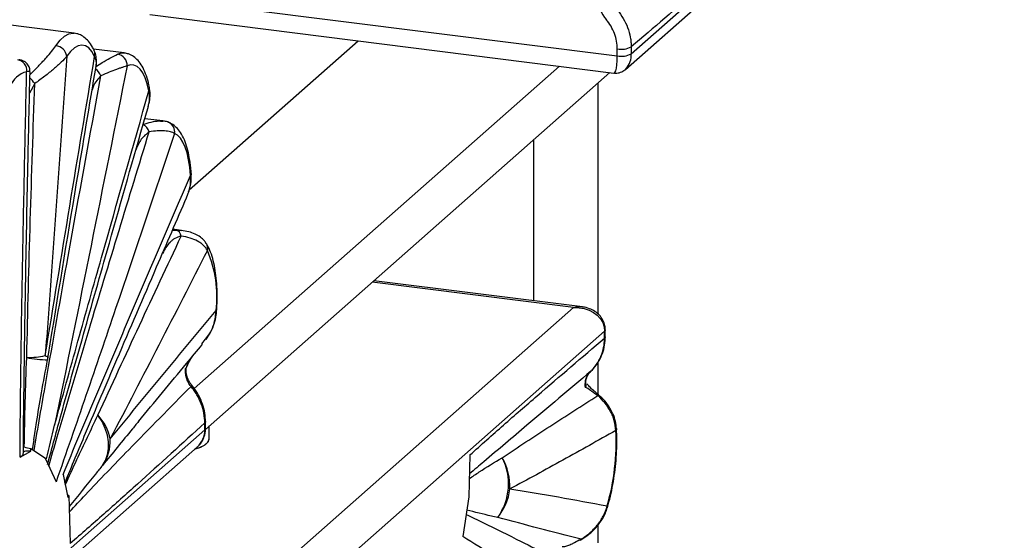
# Paper-space layout '_Dimétrica' of a CAD drawing. Header units: millimetres. Extents: x -787 to -323, y -1059 to 481.
# Tile 9 of 11: x -508 to -325, y 244 to 341. Entities that reach past the tile are written whole.
import ezdxf

# ---------------------------------------------------------------- set-up
doc = ezdxf.new("R2010")
doc.units = ezdxf.units.MM

psp = doc.layouts.new('_Dimétrica')

# ---------------------------------------------------------------- linework, layer by layer
at = {"color": 7, "linetype": 'Continuous', "lineweight": 25}
for p, q in [((-394.55, 334.57), (-325.25, 395.69)), ((-395.61, 331.69), (-326.62, 392.53)), ((-497.99, 338.42), (-587.79, 349.73)), ((-486.93, 345.5), (-397.13, 334.19)), ((-483.97, 341.87), (-397.8, 331.01)), ((-476.64, 309.32), (-445.26, 336.99)), ((-488.7, 334.75), (-494.43, 335.47)), ((-397.13, 334.19), (-397.13, 335.48)), ((-394.55, 335.87), (-394.55, 334.57)), ((-475.71, 272.42), (-407.84, 332.28)), ((-473.63, 264.83), (-398.49, 331.1)), ((-395.61, 331.69), (-395.43, 331.86)), ((-400.67, 286.22), (-400.67, 329.17)), ((-481.51, 322.11), (-484.89, 322.53)), ((-481.64, 322.05), (-481.51, 322.04)), ((-412.67, 318.59), (-412.67, 288.7)), ((-478.07, 301.78), (-479.66, 301.98)), ((-403.62, 287.56), (-442.33, 292.43)), ((-473.47, 227.26), (-405.24, 287.44)), ((-399.5, 283.07), (-468.79, 221.95)), ((-399.5, 281.77), (-399.5, 283.07)), ((-399.37, 282.01), (-399.37, 283.3)), ((-474.27, 280.71), (-473.62, 281.56)), ((-400.67, 271.25), (-400.67, 277.39)), ((-473.74, 264.73), (-473.74, 266.02)), ((-473.61, 264.96), (-473.61, 266.26)), ((-472.92, 263.12), (-472.92, 265.46)), ((-543.04, 203.62), (-473.74, 264.73)), ((-544.1, 200.73), (-475.11, 261.57)), ((-505.5, 262.89), (-505.78, 261.1)), ((-508.05, 259.69), (-506.06, 260.76)), ((-506.06, 260.76), (-506.03, 261.27)), ((-506.03, 261.27), (-503.32, 259.45)), ((-424.5, 260.08), (-424.69, 252.27)), ((-503.35, 259.34), (-503.32, 259.45)), ((-503.35, 259.34), (-501.37, 255.09)), ((-500.06, 256.47), (-499.17, 252.17)), ((-498.98, 252.55), (-498.75, 243.61)), ((-424.69, 252.27), (-425.81, 244.91)), ((-400.67, 243.74), (-400.67, 247.12))]:
    psp.add_line(p, q, dxfattribs=at)
at = {"color": 8, "linetype": 'Continuous', "lineweight": 25}
for p, q in [((-505.32, 329.05), (-506.29, 327.26)), ((-479.73, 301.82), (-479.1, 301.85)), ((-479.1, 301.85), (-478.07, 301.75)), ((-405.24, 287.44), (-442.65, 292.15))]:
    psp.add_line(p, q, dxfattribs=at)
at = {"color": 8, "linetype": 'Continuous', "lineweight": 25, "flags": 128}
for points in [[(-501.4, 336.07), (-500.6, 337.1), (-499.79, 337.84), (-498.99, 338.29), (-498.2, 338.43), (-497.99, 338.42)], [(-489.93, 334.52), (-489.2, 334.75), (-488.7, 334.75)], [(-397.79, 331.01), (-397.77, 331.01), (-397.59, 331.12), (-397.43, 331.41), (-397.3, 331.89), (-397.2, 332.53), (-397.15, 333.3), (-397.13, 334.19)], [(-476.26, 312.34), (-476.29, 312.16), (-476.39, 311.97)], [(-399.37, 283.3), (-399.4, 283.19), (-399.5, 283.07)], [(-503.38, 278.53), (-503.18, 278.43), (-503.03, 278.33), (-502.93, 278.24), (-502.88, 278.16), (-502.87, 278.1)], [(-473.61, 266.26), (-473.64, 266.15), (-473.74, 266.02)], [(-473.74, 264.73), (-473.64, 264.86), (-473.61, 264.96)], [(-397.28, 264.97), (-397.3, 264.79), (-397.4, 264.61)], [(-398.98, 250.28), (-398.96, 250.43), (-399.02, 250.61)]]:
    psp.add_lwpolyline(points, dxfattribs=at)
at = {"color": 7, "linetype": 'Continuous', "lineweight": 25, "flags": 128}
for points in [[(-494.22, 334.08), (-494.72, 334.99), (-495.28, 335.66), (-495.9, 336.07), (-496.56, 336.21), (-497.25, 336.08), (-497.96, 335.69), (-498.67, 335.03), (-499.37, 334.13)], [(-484.12, 327.71), (-484.43, 329), (-484.81, 330.11), (-485.25, 331.03), (-485.75, 331.74), (-486.3, 332.23), (-486.9, 332.49), (-487.52, 332.53), (-488.17, 332.33)], [(-476.39, 311.97), (-476.53, 313.5), (-476.75, 314.9), (-477.04, 316.16), (-477.39, 317.26), (-477.8, 318.18), (-478.27, 318.91), (-478.79, 319.45), (-479.35, 319.77)], [(-405.24, 287.44), (-404.24, 287.42), (-403.27, 287.27), (-402.37, 286.98), (-401.55, 286.56), (-400.84, 286.02), (-400.27, 285.38), (-399.84, 284.66), (-399.58, 283.88), (-399.5, 283.07)], [(-471.52, 287.01), (-471.55, 286.95), (-471.65, 286.89)], [(-399.37, 282.01), (-399.4, 281.9), (-399.5, 281.77)], [(-492.75, 258.12), (-492.18, 259.07), (-491.8, 260.13), (-491.61, 261.28), (-491.62, 262.5), (-491.83, 263.75), (-492.23, 265.01), (-492.82, 266.26), (-493.58, 267.46)], [(-475.63, 261.12), (-474.73, 261.43), (-473.78, 261.91), (-473.17, 262.45), (-472.92, 263.02), (-472.92, 263.12)], [(-475.63, 261.12), (-474.46, 261.54), (-473.6, 262.04), (-473.07, 262.59), (-472.92, 263.12)], [(-498.98, 252.55), (-499.16, 252.56), (-499.25, 252.57)], [(-499.17, 252.17), (-499.13, 252.25), (-498.98, 252.55)]]:
    psp.add_lwpolyline(points, dxfattribs=at)
at = {"color": 7, "linetype": 'Continuous', "lineweight": 25}
for centre, radius, start, end in [((-394.15, 345.18), 6.58, 182.8176, 220.3822), ((-501.67, 333.77), 2.32, 8.9584, 83.2899), ((-396.39, 339.35), 3.94, 259.2261, 297.8883), ((-508.8, 331.5), 1.99, 352.6464, 80.9718), ((-490.26, 332.45), 2.09, 356.5603, 81.12), ((-396.39, 338.05), 3.94, 259.2261, 297.8883), ((-505.58, 326.69), 4.73, 105.2471, 157.5894), ((-484.99, 328.16), 0.976, 332.8389, 10.5213), ((-486.19, 319.46), 2.21, 16.5151, 64.2454), ((-479.54, 300.46), 1.46, 10.6052, 72.408), ((-492.76, 289.51), 21.28, 352.9299, 23.6133), ((-506.67, 293.65), 15.48, 269.4766, 282.2672), ((-512.74, 279.71), 10, 348.7896, 350.717), ((-500.23, 261.28), 9.09, 11.1623, 42.8742), ((-439.55, 262.4), 42.21, 343.7886, 3.0058), ((-505.43, 266.18), 4.95, 248.177, 263.0041), ((-498.8, 262.55), 7.49, 323.7618, 3.7746), ((-428.02, 254.7), 10.69, 324.4246, 27.0926), ((-427.74, 254.21), 10.67, 357.5766, 30.1365), ((-427.45, 255.07), 10.46, 320.9304, 352.766)]:
    psp.add_arc(centre, radius, start, end, dxfattribs=at)
at = {"color": 8, "linetype": 'Continuous', "lineweight": 25}
for centre, radius, start, end in [((-495.61, 334.55), 1.47, 341.3934, 23.7233), ((-398.45, 334.34), 3.91, 320.5075, 3.4096), ((-496.38, 329.03), 3.65, 23.9102, 49.7453), ((-513.76, 322.7), 10.57, 36.9739, 44.5821), ((-481.24, 320.1), 1.92, 350.0468, 67.3898), ((-474.83, 298.48), 1.63, 344.0409, 30.8684), ((-404.12, 283.4), 4.18, 83.4601, 105.4873), ((-503.13, 294.37), 16.61, 257.1794, 270.6855), ((-477.1, 273.85), 1.31, 307.688, 318.3859), ((-401.24, 271.14), 0.481, 356.8918, 46.9068), ((-477.91, 264.66), 4.17, 312.158, 0.9777), ((-404.34, 244.68), 0.531, 300.4609, 332.9405)]:
    psp.add_arc(centre, radius, start, end, dxfattribs=at)
at = {"color": 7, "linetype": 'Continuous', "lineweight": 25}
for points, knots in [([(-369.54, 357.56), (-371.63, 355.68), (-373.71, 353.84), (-377.88, 350.18), (-379.96, 348.37), (-386.21, 342.97), (-390.38, 339.41), (-394.55, 335.87)], [0, 0, 0, 0, 0.25, 0.25, 0.5, 0.5, 1, 1, 1, 1]), ([(-397.1, 342.67), (-396.69, 342.18), (-395.97, 341.15), (-395.43, 340.03), (-394.99, 338.86), (-394.82, 338.26), (-394.66, 337.37), (-394.62, 337.07), (-394.56, 336.47), (-394.55, 336.17), (-394.55, 335.87)], [0, 0, 0, 0, 0.25, 0.5, 0.5, 0.75, 0.75, 0.875, 0.875, 1, 1, 1, 1]), ([(-397.13, 335.48), (-397.13, 335.96), (-397.17, 336.44), (-397.35, 337.4), (-397.48, 337.87), (-397.83, 338.81), (-398.26, 339.7), (-398.84, 340.52), (-399.17, 340.92)], [0, 0, 0, 0, 0.25, 0.25, 0.5, 0.5, 0.75, 1, 1, 1, 1]), ([(-494.26, 335.13), (-494.38, 335.37), (-494.69, 336.03), (-495.3, 336.91), (-496.13, 337.69), (-497.03, 338.23), (-497.68, 338.35), (-497.98, 338.4)], [0, 0, 0, 0, 0.146119, 0.399273, 0.62097, 0.823635, 1, 1, 1, 1]), ([(-493.95, 332.19), (-493.94, 332.22), (-493.83, 332.65), (-493.85, 333.47), (-493.96, 334.44), (-494.21, 334.95), (-494.3, 335.12)], [0, 0, 0, 0, 0.032417, 0.438125, 0.816532, 1, 1, 1, 1]), ([(-484.03, 328.34), (-484.09, 328.64), (-484.29, 329.54), (-484.71, 330.9), (-485.33, 332.26), (-486.08, 333.32), (-486.92, 334.08), (-487.78, 334.57), (-488.38, 334.67), (-488.63, 334.71)], [0, 0, 0, 0, 0.0932666, 0.2770781, 0.4654049, 0.6292087, 0.772942, 0.9049884, 1, 1, 1, 1]), ([(-506.23, 331.21), (-506.22, 331.29), (-506.18, 331.6), (-506.36, 332.22), (-506.8, 332.86), (-507.38, 333.25), (-507.88, 333.43), (-508.12, 333.45), (-508.22, 333.46)], [0, 0, 0, 0, 0.065508, 0.279637, 0.506032, 0.697934, 0.88235, 1, 1, 1, 1]), ([(-499.37, 334.13), (-499.66, 333.77), (-500.01, 333.4), (-500.63, 332.8), (-500.85, 332.59), (-501.32, 332.17), (-501.57, 331.95), (-502.34, 331.3), (-502.89, 330.86), (-504.06, 329.96), (-504.68, 329.5), (-505.32, 329.05)], [0, 0, 0, 0, 0.25, 0.25, 0.375, 0.375, 0.5, 0.5, 0.75, 0.75, 1, 1, 1, 1]), ([(-499.37, 334.13), (-500.01, 324.87), (-500.66, 315.61), (-501.65, 301.72), (-501.99, 297.08), (-502.67, 287.81), (-503.02, 283.17), (-503.38, 278.53)], [0, 0, 0, 0, 0.5, 0.5, 0.75, 0.75, 1, 1, 1, 1]), ([(-503.38, 278.53), (-501.87, 287.79), (-500.35, 297.05), (-497.29, 315.57), (-495.75, 324.82), (-494.22, 334.08)], [0, 0, 0, 0, 0.5, 0.5, 1, 1, 1, 1]), ([(-493.97, 332.25), (-493.94, 332.33), (-493.75, 333), (-494, 333.57), (-494.22, 334.08)], [0, 0, 0, 0, 0.126734, 1, 1, 1, 1]), ([(-508.05, 259.69), (-508.04, 262.64), (-508.02, 265.59), (-507.96, 271.52), (-507.92, 274.5), (-507.8, 283.42), (-507.7, 289.38), (-507.48, 301.33), (-507.35, 307.3), (-507.1, 319.27), (-506.97, 325.26), (-506.83, 331.25)], [0, 0, 0, 0, 0.125, 0.125, 0.25, 0.25, 0.5, 0.5, 0.75, 0.75, 1, 1, 1, 1]), ([(-507.42, 260.43), (-507.42, 260.66), (-507.43, 263.46), (-507.36, 269.43), (-507.23, 279.55), (-506.99, 294.5), (-506.64, 312.14), (-506.34, 325.42), (-506.2, 331.22)], [0, 0, 0, 0, 0.010046, 0.120974, 0.254329, 0.439973, 0.755068, 1, 1, 1, 1]), ([(-502.88, 278.1), (-502.85, 278.3), (-501.09, 289.14), (-498.12, 307.19), (-495.15, 325.02), (-493.95, 332.24)], [0, 0, 0, 0, 0.011226, 0.599815, 1, 1, 1, 1]), ([(-488.17, 332.33), (-490.4, 321.19), (-492.63, 310.06), (-497.12, 287.81), (-499.37, 276.69), (-501.64, 265.59)], [0, 0, 0, 0, 0.5, 0.5, 1, 1, 1, 1]), ([(-488.17, 332.33), (-488.4, 332.26), (-488.69, 332.18), (-489.19, 332.01), (-489.37, 331.95), (-489.75, 331.82), (-489.96, 331.75), (-490.59, 331.51), (-491.04, 331.34), (-492, 330.95), (-492.51, 330.74), (-493.04, 330.51)], [0, 0, 0, 0, 0.25, 0.25, 0.375, 0.375, 0.5, 0.5, 0.75, 0.75, 1, 1, 1, 1]), ([(-397.79, 331.02), (-397.52, 331), (-396.94, 330.97), (-396.1, 331.3), (-395.56, 331.66), (-395.39, 331.91), (-395.38, 331.92)], [0, 0, 0, 0, 0.303423, 0.661072, 0.986154, 1, 1, 1, 1]), ([(-506.81, 278.18), (-506.63, 286.65), (-506.4, 295.13), (-505.9, 312.09), (-505.62, 320.57), (-505.32, 329.05)], [0, 0, 0, 0, 0.5, 0.5, 1, 1, 1, 1]), ([(-501.64, 265.59), (-500.2, 270.81), (-498.75, 276.01), (-495.85, 286.38), (-494.39, 291.56), (-490, 307.08), (-487.06, 317.4), (-484.12, 327.71)], [0, 0, 0, 0, 0.25, 0.25, 0.5, 0.5, 1, 1, 1, 1]), ([(-484.27, 324.82), (-484.21, 324.97), (-484, 325.6), (-483.9, 326.7), (-483.88, 327.73), (-484.03, 328.25), (-484.05, 328.33)], [0, 0, 0, 0, 0.134986, 0.544094, 0.929063, 1, 1, 1, 1]), ([(-502.95, 258.3), (-502.09, 261.46), (-499.99, 269.23), (-496.29, 282.44), (-491.21, 300.33), (-487.11, 314.79), (-484.54, 323.74), (-484.23, 324.84)], [0, 0, 0, 0, 0.140654, 0.346291, 0.594478, 0.949821, 1, 1, 1, 1]), ([(-480.51, 321.85), (-480.62, 321.9), (-480.99, 322.06), (-481.36, 322.09), (-481.62, 322.11)], [0, 0, 0, 0, 0.297863, 1, 1, 1, 1]), ([(-476.26, 312.34), (-476.29, 312.69), (-476.37, 313.73), (-476.6, 315.33), (-476.99, 317.07), (-477.52, 318.64), (-478.19, 319.93), (-478.98, 320.91), (-479.76, 321.54), (-480.3, 321.78), (-480.51, 321.88)], [0, 0, 0, 0, 0.076407, 0.223714, 0.372926, 0.525485, 0.682724, 0.812987, 0.928339, 1, 1, 1, 1]), ([(-479.35, 319.77), (-479.56, 319.91), (-479.82, 320.02), (-480.3, 320.14), (-480.47, 320.18), (-480.84, 320.23), (-481.03, 320.25), (-481.65, 320.29), (-482.09, 320.29), (-483.03, 320.23), (-483.54, 320.17), (-484.07, 320.09)], [0, 0, 0, 0, 0.25, 0.25, 0.375, 0.375, 0.5, 0.5, 0.75, 0.75, 1, 1, 1, 1]), ([(-479.35, 319.77), (-482.99, 308.92), (-486.64, 298.08), (-492.13, 281.88), (-493.97, 276.49), (-496.73, 268.44), (-497.65, 265.76), (-499.51, 260.41), (-500.43, 257.75), (-501.37, 255.09)], [0, 0, 0, 0, 0.5, 0.5, 0.75, 0.75, 0.875, 0.875, 1, 1, 1, 1]), ([(-500.06, 256.47), (-498.1, 261.17), (-496.14, 265.83), (-492.21, 275.13), (-490.23, 279.75), (-484.31, 293.6), (-480.35, 302.8), (-476.39, 311.97)], [0, 0, 0, 0, 0.25, 0.25, 0.5, 0.5, 1, 1, 1, 1]), ([(-477.13, 307.99), (-477.02, 308.22), (-476.65, 308.97), (-476.36, 310.32), (-476.38, 311.42), (-476.39, 311.97)], [0, 0, 0, 0, 0.18595, 0.586042, 1, 1, 1, 1]), ([(-476.74, 308.97), (-476.63, 309.32), (-476.35, 310.17), (-476.21, 311.31), (-476.28, 312.08), (-476.3, 312.34)], [0, 0, 0, 0, 0.3157346, 0.7736509, 1, 1, 1, 1]), ([(-499.73, 254.89), (-498.45, 257.97), (-495.25, 265.67), (-489.56, 279), (-483.29, 293.61), (-478.95, 303.64), (-477.08, 307.96)], [0, 0, 0, 0, 0.171677, 0.428347, 0.753766, 1, 1, 1, 1]), ([(-477.12, 307.95), (-477.04, 308.11), (-476.92, 308.32), (-476.86, 308.55), (-476.84, 308.61)], [0, 0, 0, 0, 0.743307, 1, 1, 1, 1]), ([(-473.47, 299.3), (-473.57, 299.48), (-473.86, 299.96), (-474.57, 300.57), (-475.56, 301.15), (-476.75, 301.57), (-477.65, 301.71), (-478.12, 301.78)], [0, 0, 0, 0, 0.112224, 0.305202, 0.516172, 0.749152, 1, 1, 1, 1]), ([(-493.58, 267.46), (-491.03, 273.03), (-488.47, 278.59), (-483.31, 289.67), (-480.71, 295.21), (-478.11, 300.73)], [0, 0, 0, 0, 0.5, 0.5, 1, 1, 1, 1]), ([(-478.11, 300.73), (-478.57, 300.63), (-478.95, 300.48), (-479.46, 300.18), (-479.62, 300.07), (-479.93, 299.83), (-480.07, 299.7), (-480.47, 299.28), (-480.72, 298.97), (-481.18, 298.28), (-481.39, 297.91), (-481.6, 297.52)], [0, 0, 0, 0, 0.25, 0.25, 0.375, 0.375, 0.5, 0.5, 0.75, 0.75, 1, 1, 1, 1]), ([(-473.27, 298.03), (-473.44, 298.38), (-473.69, 298.71), (-474.15, 299.15), (-474.32, 299.29), (-474.69, 299.55), (-474.89, 299.67), (-475.52, 300.01), (-475.98, 300.21), (-476.99, 300.52), (-477.53, 300.64), (-478.11, 300.73)], [0, 0, 0, 0, 0.25, 0.25, 0.375, 0.375, 0.5, 0.5, 0.75, 0.75, 1, 1, 1, 1]), ([(-471.52, 287.01), (-471.5, 287.4), (-471.45, 288.53), (-471.44, 290.36), (-471.55, 292.43), (-471.78, 294.37), (-472.14, 296.16), (-472.63, 297.74), (-473.09, 298.75), (-473.39, 299.24), (-473.44, 299.32)], [0, 0, 0, 0, 0.076681, 0.222798, 0.369639, 0.517704, 0.667714, 0.820761, 0.969078, 1, 1, 1, 1]), ([(-473.27, 298.03), (-476.27, 292.16), (-479.27, 286.31), (-485.29, 274.64), (-488.3, 268.82), (-491.32, 263.04)], [0, 0, 0, 0, 0.5, 0.5, 1, 1, 1, 1]), ([(-399.37, 283.3), (-399.38, 283.57), (-399.42, 284.2), (-399.77, 285.16), (-400.42, 286.07), (-401.28, 286.79), (-402.34, 287.28), (-403.15, 287.53), (-403.62, 287.55), (-403.67, 287.55)], [0, 0, 0, 0, 0.115495, 0.281165, 0.44521, 0.611887, 0.78779, 0.978158, 1, 1, 1, 1]), ([(-491.32, 263.04), (-488.04, 267.06), (-484.77, 271.05), (-478.21, 278.99), (-474.93, 282.95), (-471.65, 286.89)], [0, 0, 0, 0, 0.5, 0.5, 1, 1, 1, 1]), ([(-473.52, 281.51), (-473.23, 281.94), (-472.62, 282.87), (-471.99, 284.41), (-471.61, 285.82), (-471.57, 286.69), (-471.55, 287.01)], [0, 0, 0, 0, 0.263676, 0.557364, 0.838178, 1, 1, 1, 1]), ([(-424.5, 260.08), (-422.42, 261.96), (-420.34, 263.8), (-416.17, 267.46), (-414.08, 269.27), (-407.83, 274.67), (-403.67, 278.23), (-399.5, 281.77)], [0, 0, 0, 0, 0.25, 0.25, 0.5, 0.5, 1, 1, 1, 1]), ([(-402.06, 275.62), (-401.65, 276), (-400.92, 276.85), (-400.39, 277.83), (-399.94, 278.9), (-399.78, 279.45), (-399.61, 280.3), (-399.57, 280.59), (-399.51, 281.17), (-399.5, 281.47), (-399.5, 281.77)], [0, 0, 0, 0, 0.25, 0.5, 0.5, 0.75, 0.75, 0.875, 0.875, 1, 1, 1, 1]), ([(-401.85, 275.86), (-401.57, 276.15), (-400.92, 276.83), (-400.17, 278.13), (-399.62, 279.67), (-399.37, 280.99), (-399.4, 281.78), (-399.4, 282.01)], [0, 0, 0, 0, 0.181659, 0.420118, 0.661256, 0.900904, 1, 1, 1, 1]), ([(-486.07, 266.28), (-483.1, 269.88), (-479.13, 274.69), (-475.16, 279.44), (-474.16, 280.63)], [0, 0, 0, 0, 0.748993, 1, 1, 1, 1]), ([(-477.21, 276.07), (-477.15, 276.23), (-476.93, 276.77), (-476.55, 277.61), (-476.13, 278.25), (-475.98, 278.49)], [0, 0, 0, 0, 0.202042, 0.708191, 1, 1, 1, 1]), ([(-505.49, 262.89), (-505.33, 263.95), (-504.88, 266.86), (-504.06, 271.82), (-503.32, 275.71), (-502.93, 277.76)], [0, 0, 0, 0, 0.2133139, 0.5837944, 1, 1, 1, 1]), ([(-476.3, 272.81), (-476.5, 273.05), (-476.66, 273.3), (-476.95, 273.83), (-477.06, 274.11), (-477.23, 274.68), (-477.29, 274.96), (-477.34, 275.55), (-477.33, 275.83), (-477.3, 276.12)], [0, 0, 0, 0, 0.25, 0.25, 0.5, 0.5, 0.75, 0.75, 1, 1, 1, 1]), ([(-477.23, 276.08), (-477.23, 276.08), (-477.2, 276.08), (-477.26, 276.1), (-477.29, 276.12), (-477.3, 276.12)], [0, 0, 0, 0, 0.2211527, 0.9851306, 1, 1, 1, 1]), ([(-476.12, 272.98), (-476.23, 273.12), (-476.57, 273.54), (-476.98, 274.36), (-477.23, 275.3), (-477.2, 275.85), (-477.19, 276.08)], [0, 0, 0, 0, 0.146043, 0.460685, 0.776003, 1, 1, 1, 1]), ([(-403.05, 272.63), (-403.09, 272.92), (-403.09, 273.2), (-403.04, 273.75), (-402.99, 274.03), (-402.82, 274.54), (-402.7, 274.78), (-402.42, 275.23), (-402.25, 275.43), (-402.06, 275.62)], [0, 0, 0, 0, 0.25, 0.25, 0.5, 0.5, 0.75, 0.75, 1, 1, 1, 1]), ([(-402.97, 273.12), (-402.97, 273.17), (-403, 273.57), (-402.89, 274.27), (-402.56, 275.07), (-402.2, 275.45), (-402.04, 275.63)], [0, 0, 0, 0, 0.055377, 0.383572, 0.71761, 1, 1, 1, 1]), ([(-473.74, 266.02), (-473.74, 266.62), (-473.86, 267.82), (-474.19, 269), (-474.63, 270.17), (-474.9, 270.73), (-475.37, 271.54), (-475.54, 271.8), (-475.9, 272.32), (-476.1, 272.57), (-476.3, 272.81)], [0, 0, 0, 0, 0.25, 0.5, 0.5, 0.75, 0.75, 0.875, 0.875, 1, 1, 1, 1]), ([(-473.62, 266.26), (-473.65, 266.79), (-473.69, 267.89), (-474.13, 269.56), (-474.85, 271.16), (-475.54, 272.31), (-476.04, 272.85), (-476.15, 272.96)], [0, 0, 0, 0, 0.223114, 0.460628, 0.700568, 0.939872, 1, 1, 1, 1]), ([(-402.99, 273.12), (-402.98, 273.07), (-402.96, 272.92), (-403.01, 272.75), (-403.05, 272.64), (-403.05, 272.63)], [0, 0, 0, 0, 0.302803, 0.986674, 1, 1, 1, 1]), ([(-400.76, 271.11), (-401.04, 271.3), (-401.29, 271.47), (-401.74, 271.79), (-401.94, 271.94), (-402.49, 272.32), (-402.78, 272.51), (-403.05, 272.63)], [0, 0, 0, 0, 0.25, 0.25, 0.5, 0.5, 1, 1, 1, 1]), ([(-400.91, 271.49), (-401.14, 271.68), (-401.67, 272.12), (-402.29, 272.74), (-402.64, 273.11), (-402.8, 273.28)], [0, 0, 0, 0, 0.286958, 0.67298, 1, 1, 1, 1]), ([(-418.51, 259.56), (-415.58, 261.52), (-412.63, 263.46), (-406.71, 267.3), (-403.74, 269.21), (-400.76, 271.11)], [0, 0, 0, 0, 0.5, 0.5, 1, 1, 1, 1]), ([(-397.29, 264.97), (-397.34, 265.41), (-397.43, 266.36), (-397.92, 267.77), (-398.69, 269.16), (-399.69, 270.43), (-400.52, 271.14), (-400.92, 271.48)], [0, 0, 0, 0, 0.17096, 0.370353, 0.578725, 0.792263, 1, 1, 1, 1]), ([(-397.4, 264.61), (-397.43, 265.24), (-397.53, 265.85), (-397.77, 266.73), (-397.87, 267.03), (-398.1, 267.6), (-398.24, 267.89), (-398.68, 268.72), (-399.02, 269.24), (-399.82, 270.22), (-400.27, 270.68), (-400.76, 271.11)], [0, 0, 0, 0, 0.25, 0.25, 0.375, 0.375, 0.5, 0.5, 0.75, 0.75, 1, 1, 1, 1]), ([(-473.74, 266.02), (-477.91, 262.21), (-482.08, 258.42), (-488.33, 252.8), (-490.41, 250.93), (-494.58, 247.24), (-496.67, 245.41), (-498.75, 243.61)], [0, 0, 0, 0, 0.5, 0.5, 0.75, 0.75, 1, 1, 1, 1]), ([(-485.88, 266.5), (-486.31, 265.98), (-488.62, 263.17), (-490.9, 260.38), (-492.75, 258.12)], [0, 0, 0, 0, 0.186585, 1, 1, 1, 1]), ([(-475.18, 261.56), (-475.01, 261.7), (-474.54, 262.08), (-474.02, 262.96), (-473.67, 263.98), (-473.63, 264.67), (-473.61, 264.96)], [0, 0, 0, 0, 0.169903, 0.472567, 0.773626, 1, 1, 1, 1]), ([(-397.4, 264.61), (-400.68, 262.77), (-403.96, 260.93), (-410.52, 257.3), (-413.8, 255.51), (-417.08, 253.75)], [0, 0, 0, 0, 0.5, 0.5, 1, 1, 1, 1]), ([(-398.98, 250.28), (-398.87, 250.64), (-398.58, 251.67), (-398.16, 253.47), (-397.75, 255.69), (-397.45, 257.95), (-397.26, 260.2), (-397.19, 262.38), (-397.22, 263.96), (-397.27, 264.79), (-397.28, 264.97)], [0, 0, 0, 0, 0.078038, 0.2268171, 0.3750338, 0.5229151, 0.6707795, 0.8188459, 0.9601037, 1, 1, 1, 1]), ([(-507.5, 260.43), (-507.52, 260.24), (-507.54, 259.98), (-507.94, 259.75), (-508.05, 259.69)], [0, 0, 0, 0, 0.733619, 1, 1, 1, 1]), ([(-506.06, 260.76), (-506.22, 260.78), (-506.39, 260.79), (-506.73, 260.79), (-506.89, 260.78), (-507.16, 260.75), (-507.27, 260.73), (-507.41, 260.67), (-507.44, 260.63), (-507.43, 260.59)], [0, 0, 0, 0, 0.25, 0.25, 0.5, 0.5, 0.75, 0.75, 1, 1, 1, 1]), ([(-417.08, 253.75), (-414.06, 253.3), (-411.05, 252.79), (-405.03, 251.74), (-402.02, 251.18), (-399.02, 250.61)], [0, 0, 0, 0, 0.5, 0.5, 1, 1, 1, 1]), ([(-403.86, 244.44), (-403.29, 244.79), (-402.75, 245.18), (-401.75, 246.04), (-401.28, 246.51), (-400.65, 247.29), (-400.45, 247.57), (-400.08, 248.13), (-399.91, 248.42), (-399.44, 249.32), (-399.2, 249.95), (-399.02, 250.61)], [0, 0, 0, 0, 0.25, 0.25, 0.5, 0.5, 0.625, 0.625, 0.75, 0.75, 1, 1, 1, 1]), ([(-404.07, 244.23), (-404.03, 244.25), (-403.43, 244.56), (-402.41, 245.29), (-401.12, 246.47), (-400.09, 247.8), (-399.37, 249.08), (-399.11, 249.95), (-399, 250.29)], [0, 0, 0, 0, 0.020633, 0.251368, 0.468602, 0.673397, 0.869944, 1, 1, 1, 1]), ([(-403.86, 244.44), (-406.47, 245.09), (-409.06, 245.75), (-414.22, 247.1), (-416.79, 247.78), (-419.33, 248.48)], [0, 0, 0, 0, 0.5, 0.5, 1, 1, 1, 1]), ([(-402.15, 231.17), (-406.11, 233.35), (-410.07, 235.56), (-415.99, 238.96), (-417.96, 240.11), (-421.9, 242.46), (-423.86, 243.66), (-425.81, 244.91)], [0, 0, 0, 0, 0.5, 0.5, 0.75, 0.75, 1, 1, 1, 1]), ([(-407.35, 243.05), (-407.15, 243.05), (-406.93, 243.08), (-406.47, 243.19), (-406.23, 243.28), (-405.82, 243.46), (-405.68, 243.52), (-405.38, 243.67), (-405.22, 243.75), (-404.71, 244.02), (-404.33, 244.22), (-403.86, 244.44)], [0, 0, 0, 0, 0.25, 0.25, 0.5, 0.5, 0.625, 0.625, 0.75, 0.75, 1, 1, 1, 1])]:
    psp.add_open_spline(points, degree=3, knots=knots, dxfattribs=at)
at = {"color": 8, "linetype": 'Continuous', "lineweight": 25}
for points, knots in [([(-506.21, 330.7), (-506.11, 330.8), (-505.51, 331.39), (-504.45, 332.48), (-503.2, 333.83), (-502.14, 335.06), (-501.65, 335.73), (-501.4, 336.07)], [0, 0, 0, 0, 0.050074, 0.301186, 0.558379, 0.775993, 1, 1, 1, 1]), ([(-493.95, 332.21), (-493.55, 332.46), (-492.63, 333.04), (-491.15, 333.9), (-490.38, 334.29), (-489.93, 334.52)], [0, 0, 0, 0, 0.239295, 0.555769, 1, 1, 1, 1]), ([(-506.33, 331.23), (-506.31, 331.27), (-506.27, 331.35), (-506.67, 331.28), (-506.83, 331.25)], [0, 0, 0, 0, 0.5873009, 1, 1, 1, 1]), ([(-505.46, 260.89), (-504.73, 265.11), (-502.65, 277.14), (-498.54, 300.35), (-495.08, 319.33), (-493.04, 330.51)], [0, 0, 0, 0, 0.181505, 0.517725, 1, 1, 1, 1]), ([(-493.04, 330.51), (-493.57, 329.93), (-494.27, 329.18), (-494.59, 328.16), (-494.67, 327.91)], [0, 0, 0, 0, 0.756237, 1, 1, 1, 1]), ([(-484.27, 324.86), (-484.21, 325.05), (-483.86, 326.01), (-484.01, 326.96), (-484.12, 327.71)], [0, 0, 0, 0, 0.201168, 1, 1, 1, 1]), ([(-485.23, 321.46), (-484.7, 321.62), (-483.64, 321.94), (-482.37, 322.16), (-481.84, 322.08), (-481.64, 322.05)], [0, 0, 0, 0, 0.373828, 0.757103, 1, 1, 1, 1]), ([(-502.72, 258.01), (-502.2, 259.81), (-499.74, 268.28), (-493.59, 289.01), (-487.81, 307.86), (-484.07, 320.09)], [0, 0, 0, 0, 0.086565, 0.407296, 1, 1, 1, 1]), ([(-484.07, 320.09), (-484.6, 319.68), (-485.68, 318.83), (-486.24, 317.48), (-486.52, 316.8)], [0, 0, 0, 0, 0.4924867, 1, 1, 1, 1]), ([(-473.62, 281.56), (-473.35, 281.89), (-472.37, 283.1), (-471.8, 285.02), (-471.68, 286.5), (-471.65, 286.89)], [0, 0, 0, 0, 0.219111, 0.796971, 1, 1, 1, 1]), ([(-477.3, 276.12), (-477.27, 276.17), (-476.96, 276.83), (-476.55, 277.56), (-476.17, 278.22)], [0, 0, 0, 0, 0.0763813, 1, 1, 1, 1]), ([(-402.06, 275.62), (-406.02, 272.27), (-412.68, 266.63), (-420.16, 260.29), (-423.69, 257.31), (-424.59, 256.55)], [0, 0, 0, 0, 0.522322, 0.879085, 1, 1, 1, 1]), ([(-498.9, 249.5), (-497.9, 250.56), (-494.26, 254.44), (-486.75, 262.23), (-480.17, 268.9), (-476.3, 272.81)], [0, 0, 0, 0, 0.134488, 0.491242, 1, 1, 1, 1]), ([(-499.65, 254.5), (-498.94, 256.08), (-496.97, 260.45), (-494.9, 264.73), (-493.58, 267.46)], [0, 0, 0, 0, 0.36062, 1, 1, 1, 1]), ([(-492.75, 258.12), (-493.19, 257.59), (-495.29, 255), (-497.31, 252.49), (-498.92, 250.5)], [0, 0, 0, 0, 0.204527, 1, 1, 1, 1]), ([(-424.61, 255.69), (-424, 256.11), (-422.01, 257.46), (-419.94, 258.7), (-418.51, 259.56)], [0, 0, 0, 0, 0.307239, 1, 1, 1, 1]), ([(-425.18, 249.04), (-424.15, 248.54), (-420.78, 246.91), (-413.93, 243.49), (-408.04, 240.5), (-404.54, 238.73)], [0, 0, 0, 0, 0.1519005, 0.4975378, 1, 1, 1, 1]), ([(-419.33, 248.48), (-419.73, 248.56), (-421.7, 248.97), (-423.57, 249.45), (-425.06, 249.84)], [0, 0, 0, 0, 0.2022649, 1, 1, 1, 1])]:
    psp.add_open_spline(points, degree=3, knots=knots, dxfattribs=at)
at = {"color": 7, "linetype": 'Continuous', "lineweight": 25}
for points in [[(-507.27, 261.59), (-507.18, 267.11), (-507.04, 272.64), (-506.81, 278.18)], [(-503.15, 259.33), (-502.64, 261.41), (-502.14, 263.5), (-501.64, 265.59)], [(-503.32, 259.45), (-503.25, 259.41), (-503.2, 259.37), (-503.15, 259.33)]]:
    psp.add_open_spline(points, degree=3, dxfattribs=at)

doc.saveas('drawing.dxf')
